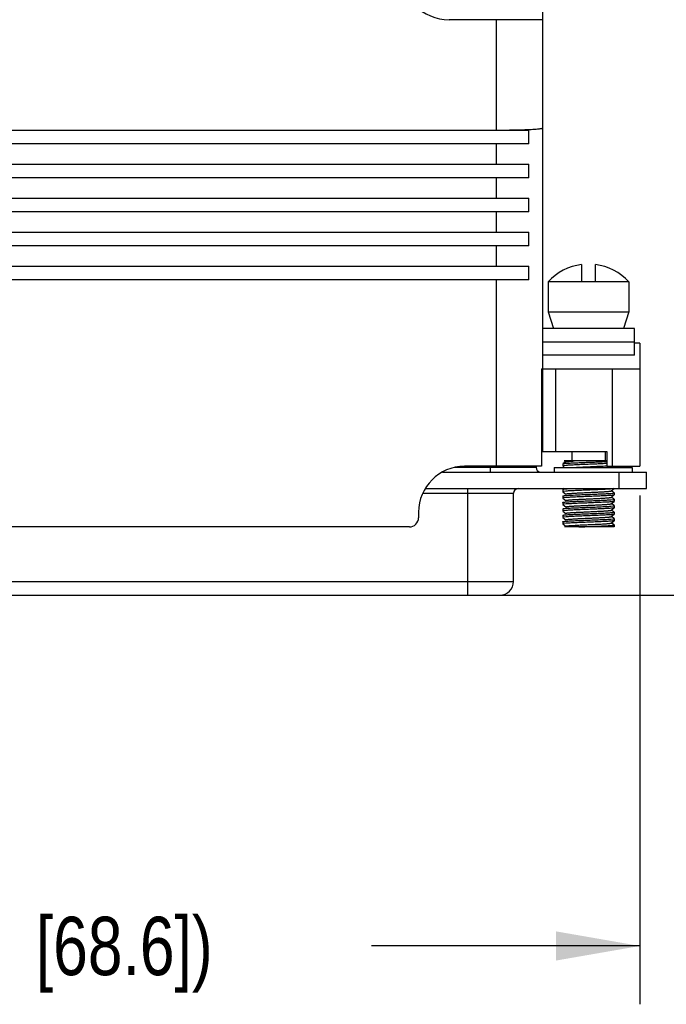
# Model space of a CAD drawing. Header units: inches. Extents: x 0 to 22, y 0 to 17.
# Tile 10 of 23: x 11.7 to 13.1, y 10.1 to 12.2. Entities that reach past the tile are written whole.
import ezdxf

# ---------------------------------------------------------------- set-up
doc = ezdxf.new("R2010")
doc.units = ezdxf.units.IN
doc.header["$LTSCALE"] = 1.21
doc.header["$MEASUREMENT"] = 0
doc.layers.get('0').update_dxf_attribs({"linetype": 'CONTINUOUS'})
doc.layers.add('DIMENSIONS', color=7, linetype='CONTINUOUS')
doc.styles.get("Standard").update_dxf_attribs({"font": 'txt', "width": 0.8})
doc.dimstyles.new('DIMSTYLE_1', dxfattribs={"dimtxt": 0.125, "dimasz": 0.18, "dimexe": 0.18, "dimexo": 0.0625, "dimgap": 0.09, "dimtad": 0, "dimtih": 1, "dimtoh": 1, "dimdec": 3, "dimzin": 4, "dimdsep": 46, "dimtxsty": 'STANDARD', "dimblk": '_FILLED', "dimblk1": '_FILLED', "dimblk2": '_FILLED', "dimcen": 0.09, "dimadec": 0, "dimazin": 0, "dimtp": 0.01, "dimtm": 0.01, "dimtfac": 1, "dimtdec": 3, "dimtofl": 0, "dimtmove": 0, "dimatfit": 3, "dimldrblk": '_FILLED', "dimfxl": 1, "dimtolj": 1, "dimtzin": 4, "dimarcsym": 0})

# ---------------------------------------------------------------- blocks, each defined once
blk = doc.blocks.new('_FILLED')
at = {"color": 0, "linetype": 'BYBLOCK'}
blk.add_solid([(0, 0), (-1, 0.174), (-1, -0.174)], dxfattribs=at)
blk = doc.blocks.new('*D1')
at = {"layer": 'DIMENSIONS', "color": 2, "linetype": 'CONTINUOUS'}
for p, q in [((12.0064, 13.6623), (13.8882, 13.6623)), ((13.7632, 13.6623), (13.7632, 12.4622)), ((13.7632, 11.0121), (13.7632, 12.2122)), ((12.6922, 11.0121), (13.8882, 11.0121))]:
    blk.add_line(p, q, dxfattribs=at)
at = {"layer": 'DIMENSIONS', "color": 2, "linetype": 'CONTINUOUS', "xscale": 0.18, "yscale": 0.18, "zscale": 0.18}
for p, rotation in [((13.7632, 13.6623), 90), ((13.7632, 11.0121), 270)]:
    blk.add_blockref('_FILLED', p, dxfattribs=dict(at, rotation=rotation))
at = {"layer": 'DIMENSIONS', "color": 2, "linetype": 'CONTINUOUS', "insert": (13.7632, 12.3997), "char_height": 0.125, "width": 1.525, "attachment_point": 2, "line_spacing_factor": 0.9}
blk.add_mtext('(2.650{\\Ftxt.shx;\\W1.000000;\\H0.125000; }[67.31])', dxfattribs=at)
blk = doc.blocks.new('*D5')
at = {"layer": 'DIMENSIONS', "color": 2, "linetype": 'CONTINUOUS'}
for p, q in [((10.2982, 11.2258), (10.2982, 10.1355)), ((12.999, 11.2258), (12.999, 10.1355)), ((10.2982, 10.2605), (10.8736, 10.2605)), ((12.999, 10.2605), (12.4236, 10.2605))]:
    blk.add_line(p, q, dxfattribs=at)
at = {"layer": 'DIMENSIONS', "color": 2, "linetype": 'CONTINUOUS', "xscale": 0.18, "yscale": 0.18, "zscale": 0.18, "rotation": 180}
blk.add_blockref('_FILLED', (10.2982, 10.2605), dxfattribs=at)
at = {"layer": 'DIMENSIONS', "color": 2, "linetype": 'CONTINUOUS', "xscale": 0.18, "yscale": 0.18, "zscale": 0.18}
blk.add_blockref('_FILLED', (12.999, 10.2605), dxfattribs=at)
at = {"layer": 'DIMENSIONS', "color": 2, "linetype": 'CONTINUOUS', "insert": (11.6486, 10.323), "char_height": 0.125, "width": 1.425, "attachment_point": 2, "line_spacing_factor": 0.9}
blk.add_mtext('(2.701{\\Ftxt.shx;\\W1.000000;\\H0.125000; }[68.6])', dxfattribs=at)

msp = doc.modelspace()

# ---------------------------------------------------------------- linework, layer by layer
at = {"color": 7, "linetype": 'CONTINUOUS'}
for p, q in [((12.7903, 12.3395), (12.7903, 11.3198)), ((12.7903, 12.2453), (12.5899, 12.2453)), ((12.6919, 12.0088), (12.6919, 12.2453)), ((10.5366, 12.0088), (12.7606, 12.0088)), ((12.7606, 11.9793), (12.7606, 12.0088)), ((12.7606, 11.9793), (10.5366, 11.9793)), ((12.6919, 11.9359), (12.6919, 11.9793)), ((10.5366, 11.9359), (12.7606, 11.9359)), ((12.7606, 11.9064), (12.7606, 11.9359)), ((12.7606, 11.9064), (10.5366, 11.9064)), ((12.6919, 11.8631), (12.6919, 11.9064)), ((10.5366, 11.8631), (12.7606, 11.8631)), ((12.7606, 11.8336), (12.7606, 11.8631)), ((12.7606, 11.8336), (10.5366, 11.8336)), ((12.6919, 11.7903), (12.6919, 11.8336)), ((10.5366, 11.7903), (12.7606, 11.7903)), ((12.7606, 11.7608), (12.7606, 11.7903)), ((12.7606, 11.7608), (10.5366, 11.7608)), ((12.6919, 11.7174), (12.6919, 11.7608)), ((10.5366, 11.7174), (12.7606, 11.7174)), ((12.7606, 11.6879), (12.7606, 11.7174)), ((12.874, 11.7205), (12.874, 11.6836)), ((12.9035, 11.6836), (12.9035, 11.7205)), ((12.7606, 11.6879), (10.5366, 11.6879)), ((12.6919, 11.2883), (12.6919, 11.6879)), ((12.9754, 11.6836), (12.8021, 11.6836)), ((12.8021, 11.6836), (12.8021, 11.6194)), ((12.9754, 11.6836), (12.9754, 11.6194)), ((12.8021, 11.6194), (12.9754, 11.6194)), ((12.8021, 11.6194), (12.8139, 11.5836)), ((12.9754, 11.6194), (12.9635, 11.5836)), ((12.9872, 11.5836), (12.7903, 11.5836)), ((12.9872, 11.5264), (12.9872, 11.5836)), ((12.9872, 11.5542), (12.7903, 11.5542)), ((12.999, 11.5521), (12.9872, 11.5521)), ((12.999, 11.5521), (12.999, 11.2883)), ((12.9872, 11.5264), (12.7903, 11.5264)), ((12.7883, 11.497), (12.999, 11.497)), ((12.7883, 11.497), (12.7883, 11.2883)), ((12.8191, 11.3198), (12.8191, 11.497)), ((12.9399, 11.2883), (12.9399, 11.497)), ((12.7903, 11.3198), (12.9281, 11.3198)), ((12.8533, 11.3198), (12.8533, 11.3001)), ((12.9242, 11.3198), (12.9242, 11.3001)), ((12.9281, 11.3198), (12.9281, 11.2883)), ((12.7883, 11.2883), (12.623, 11.2883)), ((12.6781, 11.2883), (12.6781, 11.2759)), ((12.7765, 11.2883), (12.7765, 11.2858)), ((12.8336, 11.2936), (12.8337, 11.2937)), ((12.8336, 11.2936), (12.8336, 11.2891)), ((12.8337, 11.289), (12.8376, 11.2858)), ((12.84, 11.2979), (12.8345, 11.2942)), ((12.8412, 11.2902), (12.8356, 11.2896)), ((12.9281, 11.3001), (12.8369, 11.3001)), ((12.8369, 11.3001), (12.84, 11.2976)), ((12.84, 11.2979), (12.8418, 11.2983)), ((12.9229, 11.2985), (12.9244, 11.2986)), ((12.9281, 11.2883), (12.999, 11.2883)), ((12.9438, 11.2868), (12.9415, 11.2883)), ((12.5761, 11.2759), (13.0132, 11.2759)), ((12.7765, 11.2858), (12.6008, 11.2858)), ((12.8149, 11.2858), (12.9823, 11.2858)), ((12.8149, 11.2858), (12.8149, 11.2759)), ((12.9439, 11.2867), (12.9438, 11.2868)), ((12.9541, 11.2759), (12.9541, 11.2405)), ((12.9823, 11.2858), (12.9823, 11.2759)), ((13.0132, 11.2405), (13.0132, 11.2759)), ((12.5336, 11.2306), (12.7281, 11.2306)), ((12.5393, 11.2405), (13.0132, 11.2405)), ((12.6297, 11.2405), (12.6297, 11.0121)), ((12.7281, 11.0417), (12.7281, 11.2306)), ((12.8336, 11.2385), (12.8337, 11.2386)), ((12.8336, 11.2385), (12.8336, 11.2339)), ((12.8336, 11.2247), (12.8337, 11.2248)), ((12.8336, 11.2247), (12.8336, 11.2202)), ((12.8337, 11.2386), (12.836, 11.2391)), ((12.8337, 11.2339), (12.84, 11.2287)), ((12.8366, 11.2405), (12.8345, 11.2391)), ((12.836, 11.2391), (12.8428, 11.2397)), ((12.8403, 11.2351), (12.836, 11.2346)), ((12.9365, 11.2304), (12.942, 11.231)), ((12.9431, 11.2405), (12.9372, 11.2398)), ((12.9438, 11.2317), (12.9374, 11.2359)), ((12.9375, 11.2356), (12.9435, 11.2405)), ((12.9375, 11.2218), (12.9438, 11.227)), ((12.942, 11.231), (12.943, 11.2312)), ((12.943, 11.2312), (12.9439, 11.2316)), ((12.9439, 11.2271), (12.9438, 11.227)), ((12.9439, 11.2316), (12.9439, 11.2271)), ((12.8345, 11.2206), (12.8336, 11.2202)), ((12.8336, 11.2109), (12.8337, 11.211)), ((12.8336, 11.2109), (12.8336, 11.2064)), ((12.8345, 11.2068), (12.8336, 11.2064)), ((12.8337, 11.2201), (12.84, 11.2149)), ((12.8337, 11.2063), (12.84, 11.2012)), ((12.8355, 11.2208), (12.8345, 11.2206)), ((12.8355, 11.207), (12.8345, 11.2068)), ((12.841, 11.2213), (12.8355, 11.2208)), ((12.841, 11.2076), (12.8355, 11.207)), ((12.9365, 11.2166), (12.942, 11.2172)), ((12.9365, 11.2028), (12.942, 11.2034)), ((12.9438, 11.2179), (12.9374, 11.2221)), ((12.9438, 11.2041), (12.9374, 11.2083)), ((12.9375, 11.208), (12.9438, 11.2132)), ((12.942, 11.2172), (12.943, 11.2174)), ((12.942, 11.2034), (12.943, 11.2036)), ((12.943, 11.2174), (12.9439, 11.2178)), ((12.943, 11.2036), (12.9439, 11.204)), ((12.9439, 11.2133), (12.9438, 11.2132)), ((12.9439, 11.2178), (12.9439, 11.2133)), ((12.9439, 11.204), (12.9439, 11.1995)), ((12.5246, 11.1899), (12.5246, 11.1781)), ((12.8336, 11.1971), (12.8337, 11.1973)), ((12.8336, 11.1971), (12.8336, 11.1926)), ((12.8345, 11.193), (12.8336, 11.1926)), ((12.8336, 11.1833), (12.8337, 11.1835)), ((12.8336, 11.1833), (12.8336, 11.1788)), ((12.8337, 11.1925), (12.84, 11.1874)), ((12.8355, 11.1932), (12.8345, 11.193)), ((12.841, 11.1938), (12.8355, 11.1932)), ((12.9365, 11.1891), (12.942, 11.1896)), ((12.9438, 11.1904), (12.9374, 11.1945)), ((12.9375, 11.1943), (12.9438, 11.1994)), ((12.9375, 11.1805), (12.9438, 11.1856)), ((12.942, 11.1896), (12.943, 11.1898)), ((12.943, 11.1898), (12.9439, 11.1902)), ((12.9439, 11.1995), (12.9438, 11.1994)), ((12.9439, 11.1857), (12.9438, 11.1856)), ((12.9439, 11.1902), (12.9439, 11.1857)), ((12.8345, 11.1792), (12.8336, 11.1788)), ((12.8336, 11.1696), (12.8337, 11.1697)), ((12.8336, 11.1696), (12.8336, 11.165)), ((12.8345, 11.1654), (12.8336, 11.165)), ((12.8337, 11.1787), (12.84, 11.1736)), ((12.8337, 11.1649), (12.84, 11.1598)), ((12.8355, 11.1794), (12.8345, 11.1792)), ((12.8355, 11.1656), (12.8345, 11.1654)), ((12.841, 11.18), (12.8355, 11.1794)), ((12.841, 11.1662), (12.8355, 11.1656)), ((12.9365, 11.1753), (12.942, 11.1759)), ((12.9437, 11.1766), (12.9374, 11.1808)), ((12.9438, 11.1628), (12.9374, 11.167)), ((12.9375, 11.1667), (12.9438, 11.1718)), ((12.942, 11.1759), (12.9429, 11.176)), ((12.9429, 11.176), (12.9439, 11.1765)), ((12.9439, 11.1719), (12.9438, 11.1718)), ((12.9439, 11.1626), (12.9438, 11.1628)), ((12.9439, 11.1765), (12.9439, 11.1719)), ((12.9439, 11.1626), (12.9439, 11.1584)), ((12.5049, 11.1584), (10.7923, 11.1584)), ((12.84, 11.1601), (12.8375, 11.1584)), ((12.9439, 11.1584), (12.8375, 11.1584)), ((10.5691, 11.0417), (12.7281, 11.0417)), ((10.5986, 11.0121), (12.6986, 11.0121))]:
    msp.add_line(p, q, dxfattribs=at)
for centre, radius, start, end in [((12.5899, 12.3477), 0.1024, 90, 270), ((12.8887, 11.6033), 0.1181, 97.1808, 137.1666), ((12.8887, 11.6033), 0.1181, 42.8334, 82.8192), ((12.623, 11.1899), 0.0984, 90, 180), ((12.9122, 10.3709), 0.9303, 92.8299, 93.4986), ((12.8824, 12.1067), 0.8092, 272.9757, 273.2606), ((12.7864, 11.2858), 0.00984, 180, 260.5484), ((12.738, 11.2306), 0.00984, 90, 180), ((12.8567, 11.0381), 0.1976, 93.982, 94.743), ((12.5049, 11.1781), 0.0197, 270.0001, 360), ((12.6986, 11.0417), 0.0295, 270, 360)]:
    msp.add_arc(centre, radius, start, end, dxfattribs=at)
for points, knots in [([(12.6963, 12.0088), (12.7025, 12.0088), (12.7146, 12.0089), (12.7295, 12.0091), (12.7408, 12.0094), (12.7487, 12.0096), (12.7561, 12.0099), (12.7628, 12.0102), (12.769, 12.0105), (12.7744, 12.0109), (12.7785, 12.0112), (12.7813, 12.0114), (12.7832, 12.0116), (12.7848, 12.0118), (12.7863, 12.012), (12.7875, 12.0123), (12.7885, 12.0125), (12.7892, 12.0126), (12.7896, 12.0128), (12.7899, 12.0129), (12.7901, 12.013), (12.7902, 12.0131), (12.7903, 12.0132), (12.7903, 12.0133), (12.7903, 12.0134)], [0, 0, 0, 0, 0.196666, 0.384534, 0.472978, 0.556714, 0.634978, 0.707046, 0.772288, 0.830104, 0.88, 0.901836, 0.921528, 0.939042, 0.954346, 0.967414, 0.978224, 0.986776, 0.990217, 0.993112, 0.99548, 0.997356, 0.998811, 1, 1, 1, 1]), ([(12.8356, 11.2896), (12.8353, 11.2896), (12.8349, 11.2895), (12.8344, 11.2894), (12.8341, 11.2894), (12.8339, 11.2893), (12.8338, 11.2892), (12.8337, 11.2891), (12.8336, 11.2891), (12.8336, 11.2891)], [0, 0, 0, 0, 0.413974, 0.578638, 0.715188, 0.823913, 0.905543, 0.962067, 1, 1, 1, 1]), ([(12.8337, 11.2937), (12.8338, 11.2937), (12.8338, 11.2938), (12.8341, 11.2939), (12.8345, 11.294), (12.8351, 11.2941), (12.8358, 11.2942), (12.8367, 11.2943), (12.8382, 11.2945), (12.8395, 11.2946), (12.8403, 11.2947)], [0, 0, 0, 0, 0.018935, 0.043443, 0.109857, 0.199918, 0.313737, 0.451096, 0.611567, 1, 1, 1, 1]), ([(12.8403, 11.2947), (12.8414, 11.2948), (12.8436, 11.2949), (12.8488, 11.2953), (12.8564, 11.2957), (12.8647, 11.296), (12.8719, 11.2963), (12.8797, 11.2967), (12.8896, 11.2971), (12.9013, 11.2975), (12.9124, 11.298), (12.9195, 11.2983), (12.9229, 11.2985)], [0, 0, 0, 0, 0.038151, 0.08276, 0.189229, 0.314407, 0.382196, 0.452403, 0.596717, 0.740549, 0.877122, 1, 1, 1, 1]), ([(12.9279, 11.2942), (12.9247, 11.2941), (12.9176, 11.2937), (12.9065, 11.2932), (12.8944, 11.2927), (12.882, 11.2922), (12.87, 11.2918), (12.859, 11.2913), (12.8507, 11.2908), (12.8449, 11.2905), (12.8424, 11.2903), (12.8412, 11.2902)], [0, 0, 0, 0, 0.113181, 0.243989, 0.385618, 0.530697, 0.671674, 0.801215, 0.912584, 0.959596, 1, 1, 1, 1]), ([(12.8418, 11.2983), (12.8421, 11.2984), (12.8429, 11.2985), (12.8446, 11.2987), (12.8473, 11.299), (12.8511, 11.2993), (12.8539, 11.2994), (12.8554, 11.2995)], [0, 0, 0, 0, 0.074601, 0.164503, 0.38864, 0.668831, 1, 1, 1, 1]), ([(12.8555, 11.2858), (12.8582, 11.2859), (12.864, 11.2862), (12.873, 11.2867), (12.8828, 11.2871), (12.8927, 11.2876), (12.9026, 11.288), (12.9118, 11.2885), (12.92, 11.2889), (12.9251, 11.2892), (12.9274, 11.2894)], [0, 0, 0, 0, 0.112704, 0.240396, 0.377579, 0.518389, 0.656761, 0.786778, 0.902855, 1, 1, 1, 1]), ([(12.9428, 11.2862), (12.9429, 11.2863), (12.9432, 11.2863), (12.9434, 11.2864), (12.9436, 11.2865), (12.9437, 11.2865), (12.9438, 11.2866), (12.9439, 11.2866), (12.9439, 11.2867)], [0, 0, 0, 0, 0.404196, 0.56562, 0.700345, 0.80903, 0.892979, 1, 1, 1, 1]), ([(12.836, 11.2346), (12.8357, 11.2346), (12.8352, 11.2345), (12.8346, 11.2344), (12.8342, 11.2343), (12.834, 11.2342), (12.8338, 11.2341), (12.8337, 11.2341), (12.8337, 11.234), (12.8336, 11.234), (12.8336, 11.2339)], [0, 0, 0, 0, 0.417227, 0.583088, 0.720437, 0.829435, 0.910588, 0.941174, 0.965611, 1, 1, 1, 1]), ([(12.8337, 11.2248), (12.8338, 11.2248), (12.8339, 11.2249), (12.8341, 11.225), (12.8346, 11.2251), (12.8352, 11.2252), (12.836, 11.2253), (12.837, 11.2254), (12.8387, 11.2256), (12.8401, 11.2257), (12.841, 11.2258)], [0, 0, 0, 0, 0.018726, 0.043071, 0.109282, 0.199276, 0.313138, 0.450626, 0.611272, 1, 1, 1, 1]), ([(12.8401, 11.229), (12.8401, 11.229), (12.8403, 11.2291), (12.8406, 11.2292), (12.841, 11.2293), (12.8416, 11.2294), (12.8422, 11.2295), (12.8433, 11.2297), (12.8449, 11.2298), (12.847, 11.23), (12.8496, 11.2302), (12.8525, 11.2304), (12.8557, 11.2306), (12.8592, 11.2309), (12.8644, 11.2311), (12.8713, 11.2315), (12.88, 11.2319), (12.8891, 11.2323), (12.8981, 11.2327), (12.9068, 11.2331), (12.9137, 11.2334), (12.9188, 11.2337), (12.9223, 11.2339), (12.9255, 11.2341), (12.9283, 11.2343), (12.9308, 11.2345), (12.9329, 11.2348), (12.9344, 11.2349), (12.9355, 11.2351), (12.9361, 11.2352), (12.9366, 11.2353), (12.937, 11.2354), (12.9373, 11.2355), (12.9374, 11.2356), (12.9375, 11.2356)], [0, 0, 0, 0, 0.002406, 0.005854, 0.010389, 0.016014, 0.022709, 0.030451, 0.04897, 0.071368, 0.097478, 0.127145, 0.160175, 0.196245, 0.235003, 0.319143, 0.409626, 0.503277, 0.596815, 0.687004, 0.770551, 0.808864, 0.844441, 0.876974, 0.906202, 0.931882, 0.953779, 0.971679, 0.979069, 0.985386, 0.990617, 0.994775, 0.997884, 1, 1, 1, 1]), ([(12.841, 11.2258), (12.8477, 11.2263), (12.8589, 11.2269), (12.8748, 11.2276), (12.8887, 11.2281), (12.9005, 11.2286), (12.9097, 11.229), (12.9161, 11.2293), (12.9221, 11.2295), (12.9275, 11.2298), (12.9322, 11.2301), (12.9351, 11.2303), (12.9365, 11.2304)], [0, 0, 0, 0, 0.211416, 0.350627, 0.499999, 0.649372, 0.720862, 0.788584, 0.851369, 0.908162, 0.95798, 1, 1, 1, 1]), ([(12.9365, 11.2259), (12.9351, 11.2258), (12.9322, 11.2256), (12.9275, 11.2253), (12.9221, 11.225), (12.9161, 11.2248), (12.9097, 11.2245), (12.9005, 11.2241), (12.8887, 11.2236), (12.8769, 11.2231), (12.8677, 11.2228), (12.8595, 11.2224), (12.852, 11.222), (12.8452, 11.2216), (12.8423, 11.2214), (12.841, 11.2213)], [0, 0, 0, 0, 0.042045, 0.091886, 0.148706, 0.211514, 0.279252, 0.350751, 0.500134, 0.649498, 0.720975, 0.78868, 0.908218, 0.958013, 1, 1, 1, 1]), ([(12.9372, 11.2398), (12.936, 11.2397), (12.9332, 11.2395), (12.9268, 11.2391), (12.9196, 11.2387), (12.9117, 11.2383), (12.9052, 11.2381), (12.8983, 11.2378), (12.8913, 11.2375), (12.8843, 11.2372), (12.8773, 11.2369), (12.8706, 11.2367), (12.8622, 11.2363), (12.8545, 11.2359), (12.8475, 11.2355), (12.8444, 11.2354), (12.8429, 11.2353)], [0, 0, 0, 0, 0.039935, 0.08765, 0.203247, 0.269217, 0.339226, 0.412109, 0.486681, 0.561705, 0.635947, 0.708191, 0.777239, 0.901301, 0.95426, 1, 1, 1, 1]), ([(12.9438, 11.227), (12.9438, 11.2269), (12.9437, 11.2269), (12.9435, 11.2268), (12.943, 11.2267), (12.9424, 11.2266), (12.9416, 11.2264), (12.9406, 11.2263), (12.9393, 11.2262), (12.938, 11.226), (12.937, 11.2259), (12.9365, 11.2259)], [0, 0, 0, 0, 0.015981, 0.037853, 0.100219, 0.187943, 0.301118, 0.439483, 0.602478, 0.789515, 1, 1, 1, 1]), ([(12.8337, 11.211), (12.8338, 11.211), (12.8338, 11.2111), (12.8341, 11.2112), (12.8345, 11.2113), (12.8352, 11.2114), (12.836, 11.2115), (12.837, 11.2117), (12.8387, 11.2118), (12.84, 11.212), (12.841, 11.212)], [0, 0, 0, 0, 0.017892, 0.04151, 0.106628, 0.196008, 0.309724, 0.447507, 0.608842, 1, 1, 1, 1]), ([(12.84, 11.2152), (12.8401, 11.2152), (12.8403, 11.2153), (12.8406, 11.2154), (12.841, 11.2155), (12.8416, 11.2156), (12.8422, 11.2157), (12.8432, 11.2159), (12.8448, 11.216), (12.847, 11.2162), (12.8495, 11.2165), (12.8524, 11.2167), (12.8556, 11.2169), (12.8591, 11.2171), (12.8643, 11.2174), (12.8712, 11.2177), (12.88, 11.2181), (12.8891, 11.2185), (12.8981, 11.2189), (12.9068, 11.2193), (12.9137, 11.2197), (12.9189, 11.22), (12.9223, 11.2202), (12.9255, 11.2204), (12.9284, 11.2206), (12.9308, 11.2208), (12.933, 11.221), (12.9345, 11.2212), (12.9355, 11.2213), (12.9361, 11.2214), (12.9366, 11.2215), (12.937, 11.2216), (12.9373, 11.2217), (12.9374, 11.2218), (12.9375, 11.2218)], [0, 0, 0, 0, 0.002406, 0.005837, 0.010313, 0.015837, 0.022403, 0.030003, 0.048265, 0.070534, 0.096644, 0.126352, 0.15941, 0.195506, 0.234284, 0.31846, 0.409075, 0.502999, 0.596794, 0.687127, 0.770775, 0.809139, 0.844778, 0.877402, 0.906717, 0.932411, 0.95418, 0.97184, 0.979118, 0.985357, 0.990559, 0.994725, 0.99786, 1, 1, 1, 1]), ([(12.8401, 11.2014), (12.8401, 11.2015), (12.8403, 11.2015), (12.8406, 11.2016), (12.841, 11.2017), (12.8416, 11.2018), (12.8422, 11.202), (12.8433, 11.2021), (12.8449, 11.2023), (12.847, 11.2025), (12.8496, 11.2027), (12.8525, 11.2029), (12.8557, 11.2031), (12.8592, 11.2033), (12.8643, 11.2036), (12.8713, 11.2039), (12.88, 11.2043), (12.889, 11.2047), (12.8981, 11.2051), (12.9068, 11.2055), (12.9137, 11.2059), (12.9188, 11.2062), (12.9223, 11.2064), (12.9254, 11.2066), (12.9283, 11.2068), (12.9308, 11.207), (12.9329, 11.2072), (12.9344, 11.2074), (12.9354, 11.2075), (12.9361, 11.2076), (12.9366, 11.2077), (12.937, 11.2078), (12.9373, 11.2079), (12.9374, 11.208), (12.9375, 11.208)], [0, 0, 0, 0, 0.002382, 0.005779, 0.010235, 0.015772, 0.022399, 0.030095, 0.04859, 0.071035, 0.097205, 0.126879, 0.159835, 0.195818, 0.234501, 0.318596, 0.409085, 0.502718, 0.596222, 0.686356, 0.769954, 0.808344, 0.843993, 0.87657, 0.905776, 0.931412, 0.953309, 0.971289, 0.978747, 0.985151, 0.990479, 0.994713, 0.997867, 1, 1, 1, 1]), ([(12.841, 11.212), (12.8423, 11.2121), (12.8452, 11.2124), (12.85, 11.2126), (12.8554, 11.2129), (12.8613, 11.2132), (12.8677, 11.2135), (12.8769, 11.2139), (12.8887, 11.2143), (12.9027, 11.2149), (12.9138, 11.2154), (12.9221, 11.2157), (12.9288, 11.2161), (12.9335, 11.2164), (12.9365, 11.2166)], [0, 0, 0, 0, 0.041991, 0.091782, 0.148553, 0.211319, 0.279026, 0.350503, 0.499865, 0.649246, 0.788481, 0.851284, 0.908101, 1, 1, 1, 1]), ([(12.9365, 11.2121), (12.9336, 11.2119), (12.9288, 11.2116), (12.9221, 11.2113), (12.9139, 11.2109), (12.9027, 11.2104), (12.8887, 11.2098), (12.8769, 11.2094), (12.8678, 11.209), (12.8613, 11.2087), (12.8554, 11.2084), (12.85, 11.2081), (12.8453, 11.2079), (12.8423, 11.2077), (12.841, 11.2076)], [0, 0, 0, 0, 0.091873, 0.148679, 0.211474, 0.350702, 0.500083, 0.649455, 0.720939, 0.788653, 0.851426, 0.908204, 0.958002, 1, 1, 1, 1]), ([(12.9438, 11.2132), (12.9438, 11.2131), (12.9437, 11.2131), (12.9434, 11.213), (12.943, 11.2129), (12.9424, 11.2128), (12.9415, 11.2126), (12.9405, 11.2125), (12.9393, 11.2124), (12.938, 11.2123), (12.937, 11.2122), (12.9365, 11.2121)], [0, 0, 0, 0, 0.017078, 0.039873, 0.10357, 0.192, 0.305298, 0.443253, 0.605381, 0.791148, 1, 1, 1, 1]), ([(12.8337, 11.1973), (12.8338, 11.1973), (12.8339, 11.1973), (12.8341, 11.1974), (12.8345, 11.1975), (12.8352, 11.1976), (12.836, 11.1978), (12.837, 11.1979), (12.8387, 11.1981), (12.84, 11.1982), (12.841, 11.1983)], [0, 0, 0, 0, 0.018632, 0.042911, 0.109041, 0.198999, 0.312855, 0.450366, 0.611066, 1, 1, 1, 1]), ([(12.8337, 11.1835), (12.8338, 11.1835), (12.8338, 11.1835), (12.8341, 11.1836), (12.8345, 11.1837), (12.8352, 11.1838), (12.836, 11.184), (12.837, 11.1841), (12.8387, 11.1843), (12.84, 11.1844), (12.841, 11.1845)], [0, 0, 0, 0, 0.017843, 0.041423, 0.106488, 0.195843, 0.309556, 0.447356, 0.608726, 1, 1, 1, 1]), ([(12.84, 11.1876), (12.8401, 11.1877), (12.8403, 11.1878), (12.8406, 11.1879), (12.841, 11.188), (12.8416, 11.1881), (12.8422, 11.1882), (12.8432, 11.1883), (12.8448, 11.1885), (12.847, 11.1887), (12.8495, 11.1889), (12.8524, 11.1891), (12.8556, 11.1893), (12.8591, 11.1895), (12.8643, 11.1898), (12.8712, 11.1901), (12.88, 11.1905), (12.889, 11.191), (12.8981, 11.1914), (12.9068, 11.1918), (12.9137, 11.1921), (12.9189, 11.1924), (12.9223, 11.1926), (12.9255, 11.1928), (12.9284, 11.193), (12.9308, 11.1932), (12.933, 11.1934), (12.9345, 11.1936), (12.9355, 11.1937), (12.9361, 11.1938), (12.9366, 11.1939), (12.937, 11.194), (12.9373, 11.1941), (12.9374, 11.1942), (12.9375, 11.1943)], [0, 0, 0, 0, 0.002404, 0.005842, 0.01033, 0.015865, 0.022434, 0.030028, 0.048253, 0.070474, 0.096591, 0.126348, 0.159424, 0.195498, 0.234244, 0.318431, 0.409074, 0.502974, 0.596803, 0.687146, 0.77076, 0.809154, 0.844824, 0.877455, 0.906734, 0.93239, 0.954176, 0.971869, 0.979154, 0.985393, 0.990587, 0.99474, 0.997866, 1, 1, 1, 1]), ([(12.841, 11.1983), (12.8423, 11.1984), (12.8453, 11.1986), (12.852, 11.199), (12.8595, 11.1993), (12.8678, 11.1997), (12.8769, 11.2001), (12.8887, 11.2006), (12.9005, 11.201), (12.9097, 11.2014), (12.9161, 11.2017), (12.9221, 11.202), (12.9275, 11.2023), (12.9322, 11.2025), (12.9351, 11.2027), (12.9365, 11.2028)], [0, 0, 0, 0, 0.041999, 0.091803, 0.211361, 0.279074, 0.350558, 0.499931, 0.649312, 0.720808, 0.788539, 0.851337, 0.908144, 0.957972, 1, 1, 1, 1]), ([(12.9365, 11.1983), (12.9351, 11.1982), (12.9322, 11.198), (12.9275, 11.1978), (12.9221, 11.1975), (12.9161, 11.1972), (12.9097, 11.1969), (12.9005, 11.1965), (12.8887, 11.1961), (12.8769, 11.1956), (12.8677, 11.1952), (12.8595, 11.1949), (12.852, 11.1945), (12.8452, 11.1941), (12.8423, 11.1939), (12.841, 11.1938)], [0, 0, 0, 0, 0.042044, 0.091885, 0.148704, 0.211511, 0.279249, 0.350748, 0.500131, 0.649495, 0.720972, 0.788677, 0.908216, 0.958011, 1, 1, 1, 1]), ([(12.841, 11.1845), (12.8423, 11.1846), (12.8452, 11.1848), (12.85, 11.1851), (12.8554, 11.1853), (12.8636, 11.1857), (12.8748, 11.1862), (12.8887, 11.1868), (12.9027, 11.1873), (12.9138, 11.1878), (12.9221, 11.1882), (12.9288, 11.1885), (12.9335, 11.1888), (12.9365, 11.1891)], [0, 0, 0, 0, 0.041991, 0.091782, 0.148553, 0.211319, 0.350503, 0.499866, 0.649247, 0.788481, 0.851284, 0.908101, 1, 1, 1, 1]), ([(12.9365, 11.1846), (12.9351, 11.1845), (12.9322, 11.1843), (12.9255, 11.1839), (12.9157, 11.1834), (12.9027, 11.1828), (12.8887, 11.1823), (12.8748, 11.1817), (12.8618, 11.1812), (12.852, 11.1807), (12.8453, 11.1803), (12.8423, 11.1801), (12.841, 11.18)], [0, 0, 0, 0, 0.042024, 0.091845, 0.211428, 0.350634, 0.5, 0.649366, 0.788572, 0.908155, 0.957977, 1, 1, 1, 1]), ([(12.9438, 11.1994), (12.9438, 11.1994), (12.9437, 11.1993), (12.9435, 11.1992), (12.943, 11.1991), (12.9424, 11.199), (12.9416, 11.1989), (12.9406, 11.1987), (12.9393, 11.1986), (12.938, 11.1985), (12.937, 11.1984), (12.9365, 11.1983)], [0, 0, 0, 0, 0.015956, 0.037803, 0.100131, 0.187831, 0.301, 0.439375, 0.602394, 0.789467, 1, 1, 1, 1]), ([(12.9438, 11.1856), (12.9438, 11.1856), (12.9437, 11.1855), (12.9434, 11.1854), (12.943, 11.1853), (12.9424, 11.1852), (12.9416, 11.1851), (12.9405, 11.185), (12.9393, 11.1848), (12.938, 11.1847), (12.937, 11.1846), (12.9365, 11.1846)], [0, 0, 0, 0, 0.016496, 0.038788, 0.10174, 0.189758, 0.302964, 0.441125, 0.603726, 0.790208, 1, 1, 1, 1]), ([(12.8337, 11.1697), (12.8338, 11.1697), (12.8339, 11.1698), (12.8341, 11.1699), (12.8346, 11.17), (12.8352, 11.1701), (12.836, 11.1702), (12.837, 11.1703), (12.8387, 11.1705), (12.8401, 11.1706), (12.841, 11.1707)], [0, 0, 0, 0, 0.018642, 0.042934, 0.1091, 0.199101, 0.313003, 0.450543, 0.611236, 1, 1, 1, 1]), ([(12.8401, 11.1739), (12.8401, 11.1739), (12.8403, 11.174), (12.8406, 11.1741), (12.8411, 11.1742), (12.8418, 11.1743), (12.8431, 11.1745), (12.8449, 11.1747), (12.847, 11.1749), (12.8496, 11.1751), (12.8525, 11.1753), (12.8557, 11.1755), (12.8592, 11.1757), (12.863, 11.1759), (12.867, 11.1762), (12.8727, 11.1764), (12.8801, 11.1768), (12.8891, 11.1772), (12.8982, 11.1776), (12.9068, 11.178), (12.9137, 11.1783), (12.9189, 11.1786), (12.9223, 11.1788), (12.9255, 11.179), (12.9283, 11.1792), (12.9308, 11.1794), (12.9329, 11.1796), (12.9345, 11.1798), (12.9355, 11.1799), (12.9361, 11.18), (12.9366, 11.1801), (12.937, 11.1802), (12.9373, 11.1803), (12.9374, 11.1804), (12.9375, 11.1805)], [0, 0, 0, 0, 0.002429, 0.005873, 0.010366, 0.015918, 0.030218, 0.048723, 0.071225, 0.09749, 0.127273, 0.160315, 0.196351, 0.235079, 0.27616, 0.319246, 0.409853, 0.5036, 0.597214, 0.687385, 0.770849, 0.809178, 0.844795, 0.877383, 0.906631, 0.932258, 0.954047, 0.971793, 0.979101, 0.985359, 0.990567, 0.994727, 0.997856, 1, 1, 1, 1]), ([(12.841, 11.1707), (12.8423, 11.1708), (12.8453, 11.171), (12.85, 11.1713), (12.8554, 11.1716), (12.8613, 11.1719), (12.8678, 11.1721), (12.877, 11.1725), (12.8888, 11.173), (12.9027, 11.1736), (12.9139, 11.174), (12.9221, 11.1744), (12.9288, 11.1747), (12.9336, 11.1751), (12.9365, 11.1753)], [0, 0, 0, 0, 0.042023, 0.09185, 0.148657, 0.211454, 0.279182, 0.350674, 0.500053, 0.649424, 0.788621, 0.851396, 0.90818, 1, 1, 1, 1]), ([(12.9365, 11.1708), (12.9351, 11.1707), (12.9322, 11.1705), (12.9275, 11.1702), (12.9221, 11.1699), (12.9139, 11.1695), (12.9027, 11.1691), (12.8887, 11.1685), (12.8748, 11.1679), (12.8618, 11.1674), (12.852, 11.1669), (12.8453, 11.1665), (12.8423, 11.1663), (12.841, 11.1662)], [0, 0, 0, 0, 0.042023, 0.091845, 0.148642, 0.211429, 0.350635, 0.500002, 0.649369, 0.788574, 0.908157, 0.957978, 1, 1, 1, 1]), ([(12.8435, 11.1608), (12.8441, 11.1608), (12.8455, 11.161), (12.8487, 11.1613), (12.8537, 11.1616), (12.8604, 11.162), (12.8653, 11.1623), (12.8679, 11.1624)], [0, 0, 0, 0, 0.077635, 0.170703, 0.400123, 0.679994, 1, 1, 1, 1]), ([(12.8679, 11.1624), (12.8717, 11.1626), (12.8774, 11.1629), (12.8852, 11.1632), (12.8911, 11.1635), (12.897, 11.1637), (12.9028, 11.164), (12.9083, 11.1643), (12.9136, 11.1645), (12.9185, 11.1648), (12.923, 11.1651), (12.9269, 11.1653), (12.9298, 11.1656), (12.9319, 11.1657), (12.9332, 11.1659), (12.9343, 11.166), (12.9353, 11.1662), (12.9361, 11.1663), (12.9367, 11.1664), (12.9371, 11.1665), (12.9374, 11.1666), (12.9374, 11.1667), (12.9375, 11.1667)], [0, 0, 0, 0, 0.162234, 0.247041, 0.332608, 0.417681, 0.501008, 0.581332, 0.65741, 0.72812, 0.792406, 0.849372, 0.898249, 0.919424, 0.938307, 0.954811, 0.968854, 0.980383, 0.989392, 0.995899, 0.998238, 1, 1, 1, 1]), ([(12.8683, 11.1584), (12.8726, 11.1586), (12.8792, 11.1588), (12.8879, 11.1592), (12.8946, 11.1594), (12.9012, 11.1597), (12.9076, 11.16), (12.9137, 11.1603), (12.9195, 11.1605), (12.9248, 11.1608), (12.9296, 11.161), (12.9337, 11.1613), (12.9368, 11.1615), (12.9389, 11.1617), (12.9402, 11.1619), (12.9413, 11.162), (12.9421, 11.1621), (12.9426, 11.1622), (12.9429, 11.1623), (12.9432, 11.1623), (12.9434, 11.1624), (12.9436, 11.1624), (12.9438, 11.1625), (12.9439, 11.1626), (12.9439, 11.1626)], [0, 0, 0, 0, 0.171169, 0.259629, 0.348201, 0.435622, 0.520609, 0.601875, 0.678225, 0.748517, 0.811726, 0.866915, 0.913284, 0.932946, 0.950152, 0.964847, 0.976989, 0.98209, 0.98654, 0.990334, 0.993477, 0.995976, 0.997855, 1, 1, 1, 1]), ([(12.9438, 11.1718), (12.9438, 11.1718), (12.9437, 11.1718), (12.9434, 11.1717), (12.943, 11.1715), (12.9424, 11.1714), (12.9416, 11.1713), (12.9405, 11.1712), (12.9393, 11.171), (12.938, 11.1709), (12.937, 11.1708), (12.9365, 11.1708)], [0, 0, 0, 0, 0.016676, 0.039127, 0.102323, 0.190488, 0.303745, 0.441859, 0.604313, 0.79055, 1, 1, 1, 1]), ([(12.84, 11.1601), (12.8401, 11.1601), (12.8402, 11.1602), (12.8405, 11.1602), (12.8408, 11.1603), (12.8414, 11.1605), (12.8423, 11.1606), (12.843, 11.1607), (12.8435, 11.1608)], [0, 0, 0, 0, 0.053277, 0.126517, 0.220316, 0.334854, 0.62616, 1, 1, 1, 1])]:
    msp.add_open_spline(points, degree=3, knots=knots, dxfattribs=at)

# ---------------------------------------------------------------- dimensions: what is measured, and where the dimension line sits
at = {"layer": 'DIMENSIONS', "color": 2, "linetype": 'CONTINUOUS'}
dim = msp.add_linear_dim(base=(13.7632, 11.0121), p1=(12.0064, 13.6623), p2=(12.6922, 11.0121), angle=270, text='(<>)', dimstyle='DIMSTYLE_1', dxfattribs=at)
dim.commit()
dim.dimension.update_dxf_attribs({"geometry": '*D1', "text_midpoint": (13.6632, 12.3372), "dimtype": 160})
dim = msp.add_linear_dim(base=(12.999, 10.2605), p1=(10.2982, 11.2258), p2=(12.999, 11.2258), text='(<>)', dimstyle='DIMSTYLE_1', dxfattribs=at)
dim.commit()
dim.dimension.update_dxf_attribs({"geometry": '*D5', "text_midpoint": (11.5486, 10.2605), "dimtype": 160})

doc.saveas('drawing.dxf')
